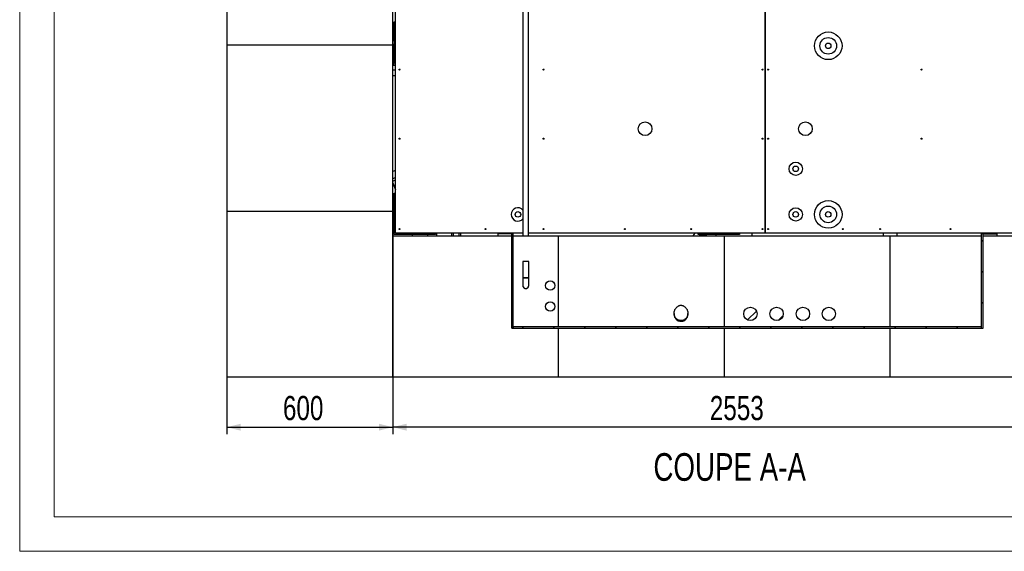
# Model space of a CAD drawing. Header units: millimetres. Extents: x 0 to 841, y 0 to 594.
# Tile 1 of 256: x 0 to 142, y 0 to 77. Entities that reach past the tile are written whole.
import ezdxf

# ---------------------------------------------------------------- set-up
doc = ezdxf.new("R2010")
doc.units = ezdxf.units.MM
for name, color, linetype in [('COTES', 1, 'Continuous'), ('NOTES', 6, 'Continuous'), ('TRAIT-FINS', 9, 'Continuous')]:
    doc.layers.add(name, color=color, linetype=linetype)
doc.layers.add('TRAIT-FORT', color=4, linetype='Continuous', lineweight=25)
doc.styles.add('SLDTEXTSTYLE0', font='TXT', dxfattribs={"width": 0.75})
doc.dimstyles.new('SLDDIMSTYLE0', dxfattribs={"dimtxt": 3.5, "dimasz": 2, "dimexe": 0, "dimexo": 0.0625, "dimgap": 0.875, "dimtad": 1, "dimdec": 0, "dimlfac": 25, "dimrnd": 1e-09, "dimzin": 12, "dimdsep": 46, "dimtxsty": 'SLDTEXTSTYLE0', "dimsah": 1, "dimcen": 0.09, "dimadec": 0, "dimazin": 3, "dimtfac": 1, "dimtdec": 0, "dimtofl": 0, "dimtmove": 0, "dimatfit": 3, "dimfxl": 1, "dimfrac": 2, "dimtolj": 1, "dimtzin": 12, "dimarcsym": 0})

# ---------------------------------------------------------------- blocks, each defined once
blk = doc.blocks.new('_D_7')
at = {"layer": 'COTES', "color": 1, "transparency": 16777216}
for p, q in [((53.97, 48.23), (53.97, 16.96)), ((156.09, 48.23), (156.09, 16.96)), ((156.09, 17.96), (53.97, 17.96))]:
    blk.add_line(p, q, dxfattribs=at)
for points in [[(53.97, 17.96), (55.97, 17.46), (55.97, 18.46)], [(156.09, 17.96), (154.09, 18.46), (154.09, 17.46)]]:
    blk.add_solid(points, dxfattribs=at)
at = {"layer": 'COTES', "color": 1, "transparency": 16777216, "insert": (99.86, 22.48), "char_height": 3.5, "attachment_point": 1, "style": 'SLDTEXTSTYLE0'}
blk.add_mtext('2553', dxfattribs=at)
blk = doc.blocks.new('_D_8')
at = {"layer": 'COTES', "color": 1, "transparency": 16777216}
for p, q in [((29.97, 48.23), (29.97, 16.96)), ((53.97, 48.23), (53.97, 16.96)), ((29.97, 17.96), (53.97, 17.96))]:
    blk.add_line(p, q, dxfattribs=at)
for points in [[(29.97, 17.96), (31.97, 17.46), (31.97, 18.46)], [(53.97, 17.96), (51.97, 18.46), (51.97, 17.46)]]:
    blk.add_solid(points, dxfattribs=at)
at = {"layer": 'COTES', "color": 1, "transparency": 16777216, "insert": (38.09, 22.48), "char_height": 3.5, "attachment_point": 1, "style": 'SLDTEXTSTYLE0'}
blk.add_mtext('600', dxfattribs=at)

msp = doc.modelspace()

# ---------------------------------------------------------------- hatches: boundary and pattern name
at = {"layer": 'TRAIT-FINS'}
h = msp.add_hatch(dxfattribs=at)
h.set_pattern_fill('ANSI31', color=9, style=0)
edge = h.paths.add_edge_path(flags=0)
edge.add_arc((116.991, 73.154), 0.4, 0, 360)
h = msp.add_hatch(dxfattribs=at)
h.set_pattern_fill('ANSI31', color=9, style=0)
edge = h.paths.add_edge_path(flags=0)
edge.add_arc((90.491, 61.154), 1, 0, 360)
h = msp.add_hatch(dxfattribs=at)
h.set_pattern_fill('ANSI31', color=9, style=0)
edge = h.paths.add_edge_path(flags=0)
edge.add_arc((113.691, 61.154), 1, 0, 360)
h = msp.add_hatch(dxfattribs=at)
h.set_pattern_fill('ANSI31', color=9, style=0)
edge = h.paths.add_edge_path(flags=0)
edge.add_arc((112.291, 55.354), 0.4, 0, 360)
h = msp.add_hatch(dxfattribs=at)
h.set_pattern_fill('ANSI31', color=9, style=0)
edge = h.paths.add_edge_path(flags=0)
edge.add_arc((72.091, 48.754), 0.4, 0, 360)
h = msp.add_hatch(dxfattribs=at)
h.set_pattern_fill('ANSI31', color=9, style=0)
edge = h.paths.add_edge_path(flags=0)
edge.add_arc((112.291, 48.754), 0.4, 0, 360)
h = msp.add_hatch(dxfattribs=at)
h.set_pattern_fill('ANSI31', color=9, style=0)
edge = h.paths.add_edge_path(flags=0)
edge.add_arc((116.991, 48.754), 0.4, 0, 360)
h = msp.add_hatch(dxfattribs=at)
h.set_pattern_fill('ANSI31', color=9, style=0)
h.paths.add_polyline_path([(71.228, 45.954), (71.228, 32.315), (71.428, 32.315), (71.428, 45.954)], flags=0)
h = msp.add_hatch(dxfattribs=at)
h.set_pattern_fill('ANSI31', color=9, style=0)
h.paths.add_polyline_path([(139.191, 32.315), (139.391, 32.315), (139.391, 45.954), (139.191, 45.954)], flags=0)
h = msp.add_hatch(dxfattribs=at)
h.set_pattern_fill('ANSI31', color=9, style=0)
edge = h.paths.add_edge_path(flags=0)
edge.add_arc((76.767, 38.454), 0.674, 0, 360)
h = msp.add_hatch(dxfattribs=at)
h.set_pattern_fill('ANSI31', color=9, style=0)
edge = h.paths.add_edge_path(flags=0)
edge.add_arc((76.767, 35.429), 0.674, 0, 360)
h = msp.add_hatch(dxfattribs=at)
h.set_pattern_fill('ANSI31', color=9, style=0)
edge = h.paths.add_edge_path(flags=0)
edge.add_spline(control_points=[(95.689, 33.385), (95.798, 33.385), (95.908, 33.404), (96.011, 33.44), (96.114, 33.477), (96.212, 33.531), (96.298, 33.599), (96.384, 33.668), (96.46, 33.752), (96.519, 33.845), (96.581, 33.94), (96.626, 34.047), (96.654, 34.157), (96.684, 34.272), (96.694, 34.393), (96.686, 34.511), (96.677, 34.637), (96.648, 34.762), (96.601, 34.879), (96.551, 35.006), (96.479, 35.126), (96.392, 35.231), (96.299, 35.343), (96.185, 35.441), (96.057, 35.51), (95.98, 35.551), (95.897, 35.583), (95.812, 35.598), (95.726, 35.613), (95.635, 35.612), (95.549, 35.595), (95.473, 35.58), (95.398, 35.551), (95.329, 35.515), (95.222, 35.458), (95.124, 35.381), (95.04, 35.292), (94.954, 35.202), (94.88, 35.098), (94.824, 34.986), (94.758, 34.856), (94.714, 34.713), (94.697, 34.569), (94.68, 34.43), (94.689, 34.286), (94.724, 34.151), (94.756, 34.028), (94.811, 33.909), (94.885, 33.805), (94.953, 33.708), (95.04, 33.622), (95.138, 33.556), (95.231, 33.492), (95.337, 33.444), (95.446, 33.416), (95.525, 33.395), (95.607, 33.385), (95.689, 33.385)], knot_values=[0, 0, 0, 0, 0.0081903, 0.0081903, 0.0081903, 0.0163755, 0.0163755, 0.0163755, 0.0246398, 0.0246398, 0.0246398, 0.033136, 0.033136, 0.033136, 0.0420151, 0.0420151, 0.0420151, 0.0514688, 0.0514688, 0.0514688, 0.0617034, 0.0617034, 0.0617034, 0.0726605, 0.0726605, 0.0726605, 0.079145, 0.079145, 0.079145, 0.0856978, 0.0856978, 0.0856978, 0.0915114, 0.0915114, 0.0915114, 0.1006308, 0.1006308, 0.1006308, 0.1099774, 0.1099774, 0.1099774, 0.1208976, 0.1208976, 0.1208976, 0.1313851, 0.1313851, 0.1313851, 0.1409478, 0.1409478, 0.1409478, 0.1498222, 0.1498222, 0.1498222, 0.1582777, 0.1582777, 0.1582777, 0.1643311, 0.1643311, 0.1643311, 0.1643311], weights=[1, 1, 1, 1, 1, 1, 1, 1, 1, 1, 1, 1, 1, 1, 1, 1, 1, 1, 1, 1, 1, 1, 1, 1, 1, 1, 1, 1, 1, 1, 1, 1, 1, 1, 1, 1, 1, 1, 1, 1, 1, 1, 1, 1, 1, 1, 1, 1, 1, 1, 1, 1, 1, 1, 1, 1, 1, 1], degree=3, periodic=0)
h = msp.add_hatch(dxfattribs=at)
h.set_pattern_fill('ANSI31', color=9, style=0)
edge = h.paths.add_edge_path(flags=0)
edge.add_arc((105.728, 34.364), 0.966, 0, 360)
h = msp.add_hatch(dxfattribs=at)
h.set_pattern_fill('ANSI31', color=9, style=0)
edge = h.paths.add_edge_path(flags=0)
edge.add_arc((109.526, 34.359), 0.966, 0, 360)
h = msp.add_hatch(dxfattribs=at)
h.set_pattern_fill('ANSI31', color=9, style=0)
edge = h.paths.add_edge_path(flags=0)
edge.add_ellipse((113.336, 34.354), major_axis=(0, -0.966), ratio=0.9999999, start_angle=0, end_angle=0)
h = msp.add_hatch(dxfattribs=at)
h.set_pattern_fill('ANSI31', color=9, style=0)
edge = h.paths.add_edge_path(flags=0)
edge.add_ellipse((117.079, 34.357), major_axis=(0, -0.966), ratio=0.9999997, start_angle=0, end_angle=0)
h = msp.add_hatch(dxfattribs=at)
h.set_pattern_fill('ANSI31', color=9, style=0)
h.paths.add_polyline_path([(71.428, 32.515), (71.428, 32.315), (139.191, 32.315), (139.191, 32.515)], flags=0)

# ---------------------------------------------------------------- linework, layer by layer
at = {"color": 7, "linetype": 'Continuous', "lineweight": 18}
for p, q in [((0, 594), (0, 0)), ((5, 589), (5, 5)), ((836, 5), (5, 5)), ((841, 0), (0, 0))]:
    msp.add_line(p, q, dxfattribs=at)
at = {"layer": 'TRAIT-FORT', "color": 4, "linetype": 'Continuous', "lineweight": 25}
for p, q in [((29.971, 97.234), (29.971, 73.234)), ((53.971, 73.234), (53.971, 97.234)), ((72.819, 84.28), (72.825, 45.651)), ((73.625, 45.652), (73.619, 84.081)), ((54.371, 46.034), (54.371, 83.314)), ((107.891, 46.034), (107.891, 83.314)), ((107.891, 83.314), (107.891, 46.034)), ((54.171, 76.634), (54.371, 76.634)), ((54.171, 73.834), (54.171, 76.634)), ((53.971, 73.234), (29.971, 73.234)), ((29.971, 73.234), (29.971, 49.234)), ((53.971, 49.234), (53.971, 73.234)), ((54.171, 73.834), (54.371, 73.834)), ((54.171, 73.834), (54.171, 73.434)), ((54.171, 70.634), (54.171, 73.434)), ((54.371, 73.434), (54.171, 73.434)), ((107.891, 73.634), (107.891, 73.634)), ((107.891, 73.634), (107.891, 73.634)), ((54.109, 71.174), (53.971, 71.174)), ((53.971, 70.374), (54.109, 70.374)), ((54.171, 71.174), (54.109, 71.174)), ((54.109, 70.374), (54.109, 71.174)), ((54.109, 70.374), (54.371, 70.374)), ((54.371, 70.634), (54.171, 70.634)), ((54.371, 69.634), (53.971, 69.634)), ((53.971, 68.834), (54.371, 68.834)), ((54.371, 55.128), (53.971, 54.968)), ((53.971, 53.929), (54.371, 54.089)), ((53.971, 53.584), (54.371, 53.744)), ((53.971, 53.317), (54.371, 52.318)), ((54.171, 45.834), (54.171, 51.834)), ((54.171, 51.834), (54.371, 51.834)), ((29.971, 49.234), (53.971, 49.234)), ((29.971, 49.234), (29.971, 25.234)), ((53.971, 25.234), (53.971, 49.234)), ((53.971, 45.634), (53.971, 25.234)), ((53.971, 45.634), (71.228, 45.634)), ((60.171, 45.834), (54.171, 45.834)), ((72.825, 46.034), (54.371, 46.034)), ((56.823, 45.68), (56.841, 45.634)), ((58.992, 45.834), (58.992, 45.634)), ((60.171, 46.034), (60.171, 45.834)), ((60.34, 45.634), (60.34, 46.034)), ((62.472, 46.034), (62.472, 45.634)), ((62.719, 46.034), (62.719, 45.634)), ((63.571, 45.634), (63.571, 46.034)), ((63.82, 45.634), (63.82, 46.034)), ((69.192, 45.954), (69.192, 45.634)), ((71.192, 45.954), (69.192, 45.954)), ((71.192, 45.634), (71.192, 45.954)), ((71.228, 32.315), (71.228, 45.954)), ((71.428, 45.954), (71.228, 45.954)), ((71.428, 32.315), (71.428, 45.954)), ((71.428, 45.634), (77.971, 45.634)), ((107.891, 46.034), (73.625, 46.034)), ((77.971, 32.515), (77.971, 45.634)), ((77.971, 45.634), (101.971, 45.634)), ((97.668, 46.034), (97.419, 45.634)), ((98.171, 45.834), (98.171, 46.034)), ((104.171, 45.834), (98.171, 45.834)), ((100.717, 45.634), (100.8, 45.768)), ((100.8, 45.768), (100.833, 45.834)), ((101.971, 32.515), (101.971, 45.634)), ((101.971, 45.634), (125.971, 45.634)), ((104.171, 46.034), (104.171, 45.834)), ((105.971, 45.634), (105.971, 46.034)), ((155.691, 46.034), (107.891, 46.034)), ((107.891, 46.034), (107.891, 46.034)), ((124.971, 45.634), (124.971, 46.034)), ((125.971, 32.515), (125.971, 45.634)), ((125.971, 45.634), (139.191, 45.634)), ((126.971, 45.634), (126.971, 46.034)), ((139.191, 32.315), (139.191, 45.954)), ((139.391, 45.954), (139.191, 45.954)), ((139.391, 32.315), (139.391, 45.954)), ((139.391, 45.954), (141.391, 45.954)), ((139.391, 45.634), (149.971, 45.634)), ((141.391, 45.954), (141.391, 45.634)), ((72.799, 41.931), (72.799, 39.574)), ((73.651, 41.931), (72.799, 41.931)), ((73.651, 39.574), (73.651, 41.931)), ((72.799, 39.574), (72.799, 38.454)), ((72.799, 39.574), (73.651, 39.574)), ((73.651, 38.454), (73.651, 39.574)), ((94.689, 34.433), (94.689, 34.296)), ((96.689, 34.296), (96.689, 34.433)), ((112.37, 34.355), (112.37, 34.354)), ((114.302, 34.354), (114.302, 34.355)), ((116.113, 34.359), (116.113, 34.357)), ((118.045, 34.357), (118.045, 34.359)), ((71.228, 32.315), (71.428, 32.315)), ((71.428, 32.515), (139.191, 32.515)), ((71.428, 32.515), (71.428, 32.315)), ((71.428, 32.315), (139.191, 32.315)), ((77.971, 25.234), (77.971, 32.315)), ((101.971, 25.234), (101.971, 32.315)), ((125.971, 25.234), (125.971, 32.315)), ((139.191, 32.315), (139.191, 32.515)), ((139.191, 32.315), (139.391, 32.315)), ((29.971, 25.234), (53.971, 25.234)), ((53.971, 25.234), (77.971, 25.234)), ((77.971, 25.234), (101.971, 25.234)), ((101.971, 25.234), (125.971, 25.234)), ((125.971, 25.234), (149.971, 25.234))]:
    msp.add_line(p, q, dxfattribs=at)
at = {"layer": 'TRAIT-FORT', "color": 4, "linetype": 'Continuous', "lineweight": 25, "flags": 128}
msp.add_lwpolyline([(98.816, 45.634), (98.877, 45.639), (98.927, 45.634)], dxfattribs=at)
at = {"layer": 'TRAIT-FORT', "color": 4, "linetype": 'Continuous', "lineweight": 25}
for centre, radius in [((116.991, 73.154), 2), ((116.991, 73.154), 1.2), ((116.991, 73.154), 0.4), ((54.971, 69.714), 0.072), ((75.811, 69.714), 0.072), ((107.491, 69.714), 0.072), ((108.291, 69.714), 0.072), ((130.491, 69.714), 0.072), ((90.491, 61.154), 1), ((113.691, 61.154), 1), ((54.971, 59.714), 0.072), ((75.811, 59.714), 0.072), ((107.491, 59.714), 0.072), ((108.291, 59.714), 0.072), ((130.491, 59.714), 0.072), ((112.291, 55.354), 0.965), ((112.291, 55.354), 0.4), ((116.991, 48.754), 2), ((116.991, 48.754), 1.2), ((72.091, 48.754), 0.4), ((112.291, 48.754), 0.965), ((112.291, 48.754), 0.4), ((116.991, 48.754), 0.4), ((54.971, 46.634), 0.072), ((67.411, 46.634), 0.072), ((75.811, 46.634), 0.072), ((87.571, 46.634), 0.072), ((97.171, 46.634), 0.072), ((107.491, 46.634), 0.072), ((108.291, 46.634), 0.072), ((119.091, 46.634), 0.072), ((124.491, 46.634), 0.072), ((134.691, 46.634), 0.072), ((76.767, 38.454), 0.674), ((76.767, 35.429), 0.674), ((105.728, 34.364), 0.966), ((109.526, 34.359), 0.966), ((113.336, 34.354), 0.966), ((117.079, 34.357), 0.966)]:
    msp.add_circle(centre, radius, dxfattribs=at)
for centre, radius, start, end in [((72.091, 48.754), 0.965, 40.50948, 319.5095), ((57.194, 45.829), 0.4, 179.25502, 201.80628), ((73.119, 55.252), 9.605, 268.2486, 270.63491), ((73.337, 54.35), 8.703, 269.26041, 271.89402), ((98.872, 45.319), 0.64, 126.39798, 150.50058), ((98.872, 45.319), 0.48, 118.10635, 138.96249), ((98.872, 45.319), 0.48, 58.10635, 118.10635), ((98.872, 45.319), 0.48, 41.03751, 58.10635), ((98.872, 45.319), 0.64, 29.49942, 53.60202), ((73.225, 38.454), 0.426, 180, 0), ((95.689, 34.296), 1, 180, 0)]:
    msp.add_arc(centre, radius, start, end, dxfattribs=at)
for points, knots in [([(54.109, 71.169), (54.109, 71.17), (54.109, 71.176), (54.109, 71.139), (54.109, 71.061), (54.109, 70.949), (54.109, 70.847), (54.109, 70.743), (54.109, 70.639), (54.109, 70.519), (54.109, 70.429), (54.109, 70.378), (54.109, 70.379), (54.109, 70.379)], [0, 0, 0, 0, 0.0381622, 0.1452326, 0.252303, 0.3593734, 0.4664439, 0.4999972, 0.6070676, 0.714138, 0.8212084, 0.9282788, 1, 1, 1, 1]), ([(98.646, 45.742), (98.605, 45.72), (98.537, 45.684), (98.47, 45.648), (98.443, 45.634)], [0, 0, 0, 0, 0.6009693, 1, 1, 1, 1]), ([(98.818, 45.834), (98.801, 45.825), (98.745, 45.795), (98.687, 45.764), (98.646, 45.742)], [0, 0, 0, 0, 0.2845807, 1, 1, 1, 1]), ([(99.126, 45.726), (99.086, 45.751), (99.028, 45.787), (98.971, 45.822), (98.953, 45.834)], [0, 0, 0, 0, 0.6784381, 1, 1, 1, 1]), ([(99.279, 45.631), (99.267, 45.638), (99.217, 45.67), (99.165, 45.702), (99.126, 45.726)], [0, 0, 0, 0, 0.228232, 1, 1, 1, 1]), ([(73.225, 39.574), (73.177, 39.574), (73.081, 39.574), (72.954, 39.574), (72.858, 39.574), (72.804, 39.574), (72.804, 39.574), (72.805, 39.574)], [0, 0, 0, 0, 0.2145565, 0.4291129, 0.6436694, 0.8582258, 1, 1, 1, 1]), ([(73.651, 39.574), (73.651, 39.574), (73.656, 39.574), (73.632, 39.574), (73.565, 39.574), (73.455, 39.574), (73.336, 39.574), (73.257, 39.574), (73.225, 39.574)], [0, 0, 0, 0, 0.0008681, 0.2153756, 0.4298831, 0.6443906, 0.858898, 1, 1, 1, 1]), ([(72.805, 38.453), (72.803, 38.437), (72.797, 38.373), (72.837, 38.263), (72.919, 38.145), (73.039, 38.061), (73.148, 38.031), (73.258, 38.025), (73.369, 38.044), (73.496, 38.115), (73.593, 38.223), (73.644, 38.343), (73.649, 38.422), (73.651, 38.454)], [0, 0, 0, 0, 0.036876, 0.1442336, 0.2515913, 0.358949, 0.4663067, 0.49995, 0.6073076, 0.7146653, 0.822023, 0.9293807, 1, 1, 1, 1]), ([(95.689, 33.385), (95.758, 33.385), (95.826, 33.392), (95.927, 33.414), (95.96, 33.423), (96.009, 33.439), (96.026, 33.445), (96.058, 33.458), (96.074, 33.464), (96.152, 33.5), (96.211, 33.534), (96.281, 33.585), (96.294, 33.596), (96.321, 33.618), (96.334, 33.629), (96.373, 33.664), (96.397, 33.688), (96.443, 33.739), (96.464, 33.766), (96.505, 33.822), (96.524, 33.851), (96.576, 33.94), (96.605, 34.002), (96.639, 34.1), (96.649, 34.133), (96.665, 34.2), (96.672, 34.234), (96.687, 34.336), (96.69, 34.404), (96.687, 34.508), (96.684, 34.542), (96.675, 34.611), (96.67, 34.644), (96.648, 34.745), (96.629, 34.811), (96.578, 34.94), (96.548, 35.001), (96.478, 35.119), (96.438, 35.175), (96.35, 35.282), (96.302, 35.331), (96.199, 35.42), (96.144, 35.46), (96.069, 35.504), (96.054, 35.512), (96.023, 35.528), (96.007, 35.535), (95.96, 35.556), (95.928, 35.568), (95.878, 35.583), (95.862, 35.588), (95.828, 35.595), (95.811, 35.598), (95.759, 35.606), (95.691, 35.612), (95.622, 35.607), (95.571, 35.599), (95.554, 35.596), (95.52, 35.589), (95.503, 35.584), (95.453, 35.57), (95.421, 35.558), (95.373, 35.537), (95.358, 35.53), (95.327, 35.514), (95.312, 35.506), (95.237, 35.462), (95.181, 35.422), (95.103, 35.355), (95.078, 35.332), (95.029, 35.282), (95.006, 35.256), (94.94, 35.177), (94.9, 35.121), (94.848, 35.032), (94.831, 35.001), (94.801, 34.939), (94.787, 34.908), (94.749, 34.812), (94.729, 34.747), (94.708, 34.646), (94.702, 34.612), (94.693, 34.543), (94.691, 34.509), (94.687, 34.406), (94.69, 34.338), (94.705, 34.236), (94.712, 34.202), (94.724, 34.152), (94.728, 34.135), (94.738, 34.102), (94.743, 34.085), (94.771, 34.004), (94.8, 33.942), (94.843, 33.868), (94.852, 33.853), (94.871, 33.824), (94.881, 33.81), (94.912, 33.768), (94.933, 33.741), (95.002, 33.664), (95.053, 33.618), (95.122, 33.567), (95.136, 33.557), (95.165, 33.537), (95.18, 33.528), (95.225, 33.502), (95.255, 33.486), (95.318, 33.458), (95.35, 33.446), (95.399, 33.429), (95.415, 33.424), (95.449, 33.415), (95.466, 33.411), (95.516, 33.4), (95.55, 33.394), (95.619, 33.387), (95.654, 33.385), (95.689, 33.385)], [0, 0, 0, 0, 0.03125, 0.03125, 0.046875, 0.046875, 0.0546875, 0.0546875, 0.0625, 0.0625, 0.09375, 0.09375, 0.1015625, 0.1015625, 0.109375, 0.109375, 0.125, 0.125, 0.140625, 0.140625, 0.15625, 0.15625, 0.1875, 0.1875, 0.203125, 0.203125, 0.21875, 0.21875, 0.25, 0.25, 0.265625, 0.265625, 0.28125, 0.28125, 0.3125, 0.3125, 0.34375, 0.34375, 0.375, 0.375, 0.40625, 0.40625, 0.4375, 0.4375, 0.4453125, 0.4453125, 0.453125, 0.453125, 0.46875, 0.46875, 0.4765625, 0.4765625, 0.484375, 0.484375, 0.5, 0.515625, 0.515625, 0.5234375, 0.5234375, 0.53125, 0.53125, 0.546875, 0.546875, 0.5546875, 0.5546875, 0.5625, 0.5625, 0.59375, 0.59375, 0.609375, 0.609375, 0.625, 0.625, 0.65625, 0.65625, 0.671875, 0.671875, 0.6875, 0.6875, 0.71875, 0.71875, 0.734375, 0.734375, 0.75, 0.75, 0.78125, 0.78125, 0.796875, 0.796875, 0.8046875, 0.8046875, 0.8125, 0.8125, 0.84375, 0.84375, 0.8515625, 0.8515625, 0.859375, 0.859375, 0.875, 0.875, 0.90625, 0.90625, 0.9140625, 0.9140625, 0.921875, 0.921875, 0.9375, 0.9375, 0.953125, 0.953125, 0.9609375, 0.9609375, 0.96875, 0.96875, 0.984375, 0.984375, 1, 1, 1, 1]), ([(94.692, 34.296), (94.692, 34.257), (94.692, 34.163), (94.725, 34.014), (94.784, 33.857), (94.872, 33.711), (94.981, 33.582), (95.111, 33.473), (95.257, 33.388), (95.416, 33.329), (95.561, 33.3), (95.653, 33.297), (95.689, 33.296)], [0, 0, 0, 0, 0.0738925, 0.1797385, 0.2886539, 0.3944999, 0.5034153, 0.6092613, 0.7181767, 0.8240226, 0.9329381, 1, 1, 1, 1]), ([(95.689, 33.296), (95.744, 33.298), (95.856, 33.304), (96.02, 33.347), (96.175, 33.416), (96.315, 33.51), (96.438, 33.627), (96.54, 33.762), (96.618, 33.913), (96.667, 34.073), (96.69, 34.204), (96.686, 34.278), (96.685, 34.296)], [0, 0, 0, 0, 0.1058164, 0.2147016, 0.320518, 0.4294031, 0.5352195, 0.6441047, 0.7499211, 0.8588062, 0.9646227, 1, 1, 1, 1])]:
    msp.add_open_spline(points, degree=3, knots=knots, dxfattribs=at)

# ---------------------------------------------------------------- texts
at = {"layer": 'NOTES', "color": 211, "insert": (102.73, 14.204), "char_height": 4, "attachment_point": 2, "style": 'SLDTEXTSTYLE0'}
msp.add_mtext('COUPE A-A', dxfattribs=at)

# ---------------------------------------------------------------- dimensions: what is measured, and where the dimension line sits
at = {"layer": 'COTES', "color": 1}
for p1, picture, middle in [((29.971, 49.234), '_D_8', (41.971, 17.964)), ((156.091, 49.234), '_D_7', (105.031, 17.964))]:
    dim = msp.add_linear_dim(base=(53.971, 17.964), p1=p1, p2=(53.971, 49.234), dimstyle='SLDDIMSTYLE0', dxfattribs=at)
    dim.commit()
    dim.dimension.update_dxf_attribs({"geometry": picture, "text_midpoint": middle, "dimtype": 160})

doc.saveas('drawing.dxf')
